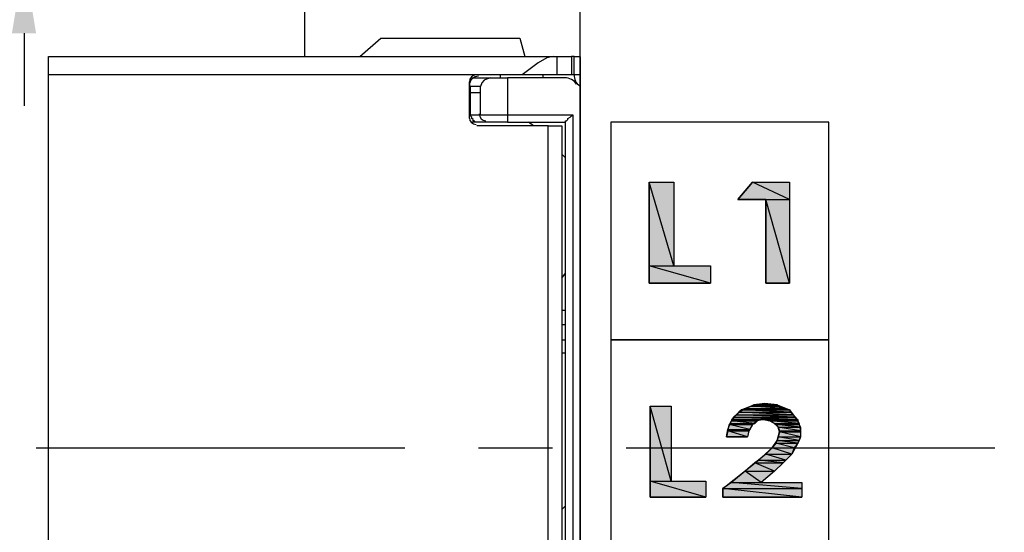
# Model space of a CAD drawing. Header units: millimetres. Extents: x 13 to 546, y 8 to 419.
# Tile 7 of 16: x 240 to 308, y 312 to 347. Entities that reach past the tile are written whole.
import ezdxf

# ---------------------------------------------------------------- set-up
doc = ezdxf.new("R2010")
doc.units = ezdxf.units.MM
doc.header["$LTSCALE"] = 2
doc.header["$PDSIZE"] = -1
doc.linetypes.add('CENTERX2', pattern=[20.32, 12.7, -2.54, 2.54, -2.54])
doc.layers.add('CENTER', color=40, linetype='CENTERX2')
doc.layers.add('DIMENSIONS', color=140, linetype='Continuous')
doc.dimstyles.get("Standard").update_dxf_attribs({"dimtxt": 5, "dimasz": 5, "dimexe": 2.5, "dimexo": 3.5, "dimgap": 1, "dimtad": 0, "dimtih": 1, "dimtoh": 1, "dimdec": 1, "dimzin": 0, "dimdsep": 46, "dimtxsty": 'Standard', "dimcen": 0, "dimadec": 0, "dimazin": 0, "dimtfac": 1, "dimtdec": 1, "dimtofl": 0, "dimtmove": 0, "dimatfit": 3, "dimfxl": 0, "dimtolj": 1, "dimtzin": 0, "dimarcsym": 0})

# ---------------------------------------------------------------- blocks, each defined once
blk = doc.blocks.new('*D17')
at = {"layer": 'DEFPOINTS', "color": 0}
for p in [(240.226, 359.45), (269.511, 359.45), (269.569, 351.415)]:
    blk.add_point(p, dxfattribs=at)
at = {"layer": 'DIMENSIONS', "color": 0, "lineweight": -2}
for p, q in [((235.226, 369.45), (240.226, 369.45)), ((240.226, 364.45), (240.226, 369.45)), ((266.011, 359.45), (237.726, 359.45)), ((266.069, 351.415), (237.726, 351.415)), ((240.226, 346.415), (240.226, 341.415))]:
    blk.add_line(p, q, dxfattribs=at)
at = {"layer": 'DIMENSIONS', "color": 0}
for points in [[(239.393, 364.45), (241.059, 364.45), (240.226, 359.45)], [(239.393, 346.415), (241.059, 346.415), (240.226, 351.415)]]:
    blk.add_solid(points, dxfattribs=at)
at = {"layer": 'DIMENSIONS', "color": 0, "insert": (221.309, 369.45), "char_height": 5, "attachment_point": 5}
blk.add_mtext('\\A1;4X\\P8.0\\P [0.32]', dxfattribs=at)
blk = doc.blocks.new('*D19')
at = {"layer": 'DEFPOINTS', "color": 0}
for p in [(241.914, 344.807), (217.202, 290.834), (241.914, 290.834)]:
    blk.add_point(p, dxfattribs=at)
at = {"layer": 'DIMENSIONS', "color": 0, "lineweight": -2}
for p, q in [((238.414, 344.807), (214.702, 344.807)), ((217.202, 339.807), (217.202, 324.645)), ((217.202, 295.834), (217.202, 309.312)), ((238.414, 290.834), (214.702, 290.834))]:
    blk.add_line(p, q, dxfattribs=at)
at = {"layer": 'DIMENSIONS', "color": 0}
for points in [[(216.369, 339.807), (218.036, 339.807), (217.202, 344.807)], [(216.369, 295.834), (218.036, 295.834), (217.202, 290.834)]]:
    blk.add_solid(points, dxfattribs=at)
at = {"layer": 'DIMENSIONS', "color": 0, "insert": (217.202, 316.979), "char_height": 5, "attachment_point": 5}
blk.add_mtext('\\A1;54.0\\P [2.12]', dxfattribs=at)
blk = doc.blocks.new('*D20')
at = {"layer": 'DEFPOINTS', "color": 0}
for p in [(263.804, 355.315), (189.928, 280.32), (263.788, 280.32)]:
    blk.add_point(p, dxfattribs=at)
at = {"layer": 'DIMENSIONS', "color": 0, "lineweight": -2}
for p, q in [((260.304, 355.315), (187.428, 355.315)), ((189.928, 350.315), (189.928, 324.362)), ((189.928, 285.32), (189.928, 309.028)), ((240.574, 280.32), (187.428, 280.32)), ((260.288, 280.32), (242.685, 280.32))]:
    blk.add_line(p, q, dxfattribs=at)
at = {"layer": 'DIMENSIONS', "color": 0}
for points in [[(189.095, 350.315), (190.762, 350.315), (189.928, 355.315)], [(189.095, 285.32), (190.762, 285.32), (189.928, 280.32)]]:
    blk.add_solid(points, dxfattribs=at)
at = {"layer": 'DIMENSIONS', "color": 0, "insert": (189.928, 316.695), "char_height": 5, "attachment_point": 5}
blk.add_mtext('\\A1;75.0\\P [2.95]', dxfattribs=at)

msp = doc.modelspace()

# ---------------------------------------------------------------- hatches: boundary and pattern name
h = msp.add_hatch(color=256)
h.dxf.hatch_style = 2
h.paths.add_polyline_path([(284.985, 330.368), (283.289, 336.134), (284.985, 336.134)])
h.paths.add_polyline_path([(283.289, 330.368), (284.985, 330.368), (283.289, 336.134)])
h = msp.add_hatch(color=256)
h.dxf.hatch_style = 2
h.paths.add_polyline_path([(292.954, 334.947), (290.411, 336.134), (292.954, 336.134)])
h.paths.add_polyline_path([(289.393, 334.947), (292.954, 334.947), (290.411, 336.134)])
h = msp.add_hatch(color=256)
h.dxf.hatch_style = 2
h.paths.add_polyline_path([(292.954, 329.181), (291.343, 334.947), (292.954, 334.947)])
h.paths.add_polyline_path([(291.343, 329.181), (292.954, 329.181), (291.343, 334.947)])
h = msp.add_hatch(color=256)
h.dxf.hatch_style = 2
h.paths.add_polyline_path([(287.528, 329.181), (283.289, 330.368), (287.528, 330.368)])
h.paths.add_polyline_path([(283.289, 329.181), (287.528, 329.181), (283.289, 330.368)])
h = msp.add_hatch(color=256)
h.dxf.hatch_style = 2
h.paths.add_polyline_path([(291.259, 320.873), (290.496, 320.788), (292.106, 320.788)])
h = msp.add_hatch(color=256)
h.dxf.hatch_style = 2
h.paths.add_polyline_path([(284.815, 315.531), (283.374, 320.703), (284.815, 320.703)])
h.paths.add_polyline_path([(283.374, 315.531), (284.815, 315.531), (283.374, 320.703)])
h = msp.add_hatch(color=256)
h.dxf.hatch_style = 2
h.paths.add_polyline_path([(293.209, 320.109), (289.478, 320.279), (293.039, 320.279)])
h.paths.add_polyline_path([(289.309, 320.109), (293.209, 320.109), (289.478, 320.279)])
h = msp.add_hatch(color=256)
h.dxf.hatch_style = 2
h.paths.add_polyline_path([(293.039, 320.279), (289.648, 320.449), (292.954, 320.449)])
h.paths.add_polyline_path([(289.478, 320.279), (293.039, 320.279), (289.648, 320.449)])
h = msp.add_hatch(color=256)
h.dxf.hatch_style = 2
h.paths.add_polyline_path([(292.954, 320.449), (289.902, 320.533), (292.615, 320.533)])
h.paths.add_polyline_path([(289.648, 320.449), (292.954, 320.449), (289.902, 320.533)])
h = msp.add_hatch(color=256)
h.dxf.hatch_style = 2
h.paths.add_polyline_path([(292.615, 320.533), (290.326, 320.703), (292.191, 320.703)])
h.paths.add_polyline_path([(289.902, 320.533), (292.615, 320.533), (290.326, 320.703)])
h = msp.add_hatch(color=256)
h.dxf.hatch_style = 2
h.paths.add_polyline_path([(292.191, 320.703), (290.496, 320.788), (292.106, 320.788)])
h.paths.add_polyline_path([(290.326, 320.703), (292.191, 320.703), (290.496, 320.788)])
h = msp.add_hatch(color=256)
h.dxf.hatch_style = 2
h.paths.add_polyline_path([(290.411, 319.431), (288.885, 319.516), (290.58, 319.516)])
h.paths.add_polyline_path([(288.8, 319.431), (290.411, 319.431), (288.885, 319.516)])
h = msp.add_hatch(color=256)
h.dxf.hatch_style = 2
h.paths.add_polyline_path([(290.58, 319.516), (288.969, 319.686), (290.75, 319.686)])
h.paths.add_polyline_path([(288.885, 319.516), (290.58, 319.516), (288.969, 319.686)])
h = msp.add_hatch(color=256)
h.dxf.hatch_style = 2
h.paths.add_polyline_path([(293.548, 319.77), (289.054, 319.77), (293.463, 319.77)])
h.paths.add_polyline_path([(288.969, 319.77), (293.548, 319.77), (289.054, 319.77)])
h = msp.add_hatch(color=256)
h.dxf.hatch_style = 2
h.paths.add_polyline_path([(290.75, 319.686), (288.969, 319.77), (291.174, 319.77)])
h.paths.add_polyline_path([(288.969, 319.686), (290.75, 319.686), (288.969, 319.77)])
h = msp.add_hatch(color=256)
h.dxf.hatch_style = 2
h.paths.add_polyline_path([(293.463, 319.77), (289.139, 319.94), (293.378, 319.94)])
h.paths.add_polyline_path([(289.054, 319.77), (293.463, 319.77), (289.139, 319.94)])
h = msp.add_hatch(color=256)
h.dxf.hatch_style = 2
h.paths.add_polyline_path([(293.378, 319.94), (289.309, 320.109), (293.209, 320.109)])
h.paths.add_polyline_path([(289.139, 319.94), (293.378, 319.94), (289.309, 320.109)])
h = msp.add_hatch(color=256)
h.dxf.hatch_style = 2
h.paths.add_polyline_path([(293.548, 319.686), (291.174, 319.77), (293.548, 319.77)])
h.paths.add_polyline_path([(291.598, 319.686), (293.548, 319.686), (291.174, 319.77)])
h = msp.add_hatch(color=256)
h.dxf.hatch_style = 2
h.paths.add_polyline_path([(293.633, 319.516), (291.598, 319.686), (293.548, 319.686)])
h.paths.add_polyline_path([(291.937, 319.516), (293.633, 319.516), (291.598, 319.686)])
h = msp.add_hatch(color=256)
h.dxf.hatch_style = 2
h.paths.add_polyline_path([(293.633, 319.431), (291.937, 319.516), (293.633, 319.516)])
h.paths.add_polyline_path([(292.022, 319.431), (293.633, 319.431), (291.937, 319.516)])
h = msp.add_hatch(color=256)
h.dxf.hatch_style = 2
h.paths.add_polyline_path([(290.072, 318.583), (288.715, 319.007), (290.156, 319.007)])
h.paths.add_polyline_path([(288.63, 318.583), (290.072, 318.583), (288.715, 319.007)])
h = msp.add_hatch(color=256)
h.dxf.hatch_style = 2
h.paths.add_polyline_path([(290.241, 319.092), (288.8, 319.431), (290.411, 319.431)])
h.paths.add_polyline_path([(288.715, 319.092), (290.241, 319.092), (288.8, 319.431)])
h = msp.add_hatch(color=256)
h.dxf.hatch_style = 2
h.paths.add_polyline_path([(290.156, 319.007), (288.715, 319.092), (290.241, 319.092)])
h.paths.add_polyline_path([(288.715, 319.007), (290.156, 319.007), (288.715, 319.092)])
h = msp.add_hatch(color=256)
h.dxf.hatch_style = 2
h.paths.add_polyline_path([(293.717, 319.262), (292.022, 319.431), (293.633, 319.431)])
h.paths.add_polyline_path([(292.191, 319.262), (293.717, 319.262), (292.022, 319.431)])
h = msp.add_hatch(color=256)
h.dxf.hatch_style = 2
h.paths.add_polyline_path([(293.717, 319.007), (292.191, 319.262), (293.717, 319.262)])
h.paths.add_polyline_path([(292.276, 319.007), (293.717, 319.007), (292.191, 319.262)])
h = msp.add_hatch(color=256)
h.dxf.hatch_style = 2
h.paths.add_polyline_path([(293.717, 318.583), (292.276, 318.923), (293.717, 318.923)])
h.paths.add_polyline_path([(292.191, 318.583), (293.717, 318.583), (292.276, 318.923)])
h = msp.add_hatch(color=256)
h.dxf.hatch_style = 2
h.paths.add_polyline_path([(293.717, 318.923), (292.276, 319.007), (293.717, 319.007)])
h.paths.add_polyline_path([(292.276, 318.923), (293.717, 318.923), (292.276, 319.007)])
h = msp.add_hatch(color=256)
h.dxf.hatch_style = 2
h.paths.add_polyline_path([(293.293, 317.82), (292.022, 318.159), (293.548, 318.159)])
h.paths.add_polyline_path([(291.767, 317.82), (293.293, 317.82), (292.022, 318.159)])
h = msp.add_hatch(color=256)
h.dxf.hatch_style = 2
h.paths.add_polyline_path([(293.548, 318.159), (292.106, 318.329), (293.633, 318.329)])
h.paths.add_polyline_path([(292.022, 318.159), (293.548, 318.159), (292.106, 318.329)])
h = msp.add_hatch(color=256)
h.dxf.hatch_style = 2
h.paths.add_polyline_path([(293.633, 318.329), (292.191, 318.583), (293.717, 318.583)])
h.paths.add_polyline_path([(292.106, 318.329), (293.633, 318.329), (292.191, 318.583)])
h = msp.add_hatch(color=256)
h.dxf.hatch_style = 2
h.paths.add_polyline_path([(293.124, 317.396), (291.767, 317.82), (293.293, 317.82)])
h.paths.add_polyline_path([(291.343, 317.396), (293.124, 317.396), (291.767, 317.82)])
h = msp.add_hatch(color=256)
h.dxf.hatch_style = 2
h.paths.add_polyline_path([(291.937, 316.209), (290.58, 316.803), (292.53, 316.803)])
h.paths.add_polyline_path([(289.902, 316.209), (291.937, 316.209), (290.58, 316.803)])
h = msp.add_hatch(color=256)
h.dxf.hatch_style = 2
h.paths.add_polyline_path([(292.53, 316.803), (290.835, 316.972), (292.7, 316.972)])
h.paths.add_polyline_path([(290.58, 316.803), (292.53, 316.803), (290.835, 316.972)])
h = msp.add_hatch(color=256)
h.dxf.hatch_style = 2
h.paths.add_polyline_path([(292.7, 316.972), (291.343, 317.396), (293.124, 317.396)])
h.paths.add_polyline_path([(290.835, 316.972), (292.7, 316.972), (291.343, 317.396)])
h = msp.add_hatch(color=256)
h.dxf.hatch_style = 2
h.paths.add_polyline_path([(291.004, 315.446), (289.902, 316.209), (291.937, 316.209)])
h.paths.add_polyline_path([(288.969, 315.446), (291.004, 315.446), (289.902, 316.209)])
h = msp.add_hatch(color=256)
h.dxf.hatch_style = 2
h.paths.add_polyline_path([(287.189, 314.429), (283.374, 315.531), (287.189, 315.531)])
h.paths.add_polyline_path([(283.374, 314.429), (287.189, 314.429), (283.374, 315.531)])
h = msp.add_hatch(color=256)
h.dxf.hatch_style = 2
h.paths.add_polyline_path([(293.802, 315.022), (288.969, 315.446), (293.802, 315.446)])
h.paths.add_polyline_path([(288.376, 315.022), (293.802, 315.022), (288.969, 315.446)])
h = msp.add_hatch(color=256)
h.dxf.hatch_style = 2
h.paths.add_polyline_path([(293.802, 314.429), (288.376, 315.022), (293.802, 315.022)])
h.paths.add_polyline_path([(288.376, 314.429), (293.802, 314.429), (288.376, 315.022)])

# ---------------------------------------------------------------- linework, layer by layer
msp.add_line((241.914, 297.62), (241.914, 338.02))
for points in [[(278.541, 270.341), (278.541, 365.3)], [(259.549, 359.45), (259.549, 344.782)], [(263.364, 344.807), (264.806, 346.079), (274.386, 346.079), (274.726, 344.807)], [(274.556, 343.535), (271.419, 343.535), (241.914, 343.535), (241.914, 344.807), (276.676, 344.807), (276.252, 344.722), (275.658, 344.383), (274.556, 343.535)], [(276.676, 344.807), (276.93, 344.807), (276.93, 343.535), (274.556, 343.535)], [(276.93, 344.807), (277.947, 344.807), (277.947, 343.535), (276.93, 343.535)], [(278.117, 344.807), (277.947, 344.807)], [(278.541, 343.535), (278.117, 343.535), (278.117, 344.807), (278.541, 344.807)], [(278.541, 344.782), (278.541, 290.859)], [(241.914, 292.106), (241.914, 343.535)], [(270.995, 343.34), (271.589, 343.34)], [(271.589, 343.34), (272.352, 343.34)], [(272.352, 343.34), (272.097, 343.256), (271.928, 343.171), (271.758, 343.001), (271.673, 342.747)], [(272.352, 343.34), (273.539, 343.34)], [(273.03, 343.535), (273.03, 343.34)], [(277.524, 343.34), (273.539, 343.34), (273.539, 340.797), (278.032, 340.797)], [(275.997, 343.34), (275.997, 343.535)], [(278.117, 343.535), (277.947, 343.535)], [(270.91, 340.543), (270.91, 343.069)], [(270.995, 342.747), (270.91, 342.747)], [(271.673, 342.747), (270.995, 342.747)], [(270.995, 342.323), (270.995, 342.747)], [(271.673, 340.797), (271.673, 342.323), (271.673, 342.747)], [(270.91, 342.323), (270.995, 342.323)], [(270.995, 340.797), (270.995, 342.323), (271.673, 342.323)], [(270.91, 340.797), (270.995, 340.797)], [(272.097, 340.288), (271.419, 340.288), (271.334, 340.288), (271.249, 340.373), (271.165, 340.373), (271.165, 340.458), (271.08, 340.543), (271.08, 340.627), (270.995, 340.712), (270.995, 340.797), (271.673, 340.797)], [(271.673, 340.797), (273.539, 340.797)], [(278.032, 340.797), (278.032, 294.844), (273.539, 294.844), (273.539, 292.3), (277.1, 292.3)], [(273.539, 340.797), (273.539, 340.288), (277.524, 340.288)], [(277.524, 295.352), (277.524, 340.288), (277.524, 340.373), (277.608, 340.373), (277.693, 340.458), (277.693, 340.543), (277.863, 340.627), (277.947, 340.712), (278.032, 340.797)], [(271.419, 340.288), (270.995, 340.288)], [(276.337, 340.034), (271.419, 340.034)], [(273.539, 340.288), (272.097, 340.288)], [(275.319, 340.034), (274.98, 340.288)], [(277.269, 295.607), (276.337, 295.607), (276.337, 340.034), (277.269, 340.034)], [(277.269, 340.034), (277.269, 295.607)], [(280.661, 325.281), (295.667, 325.281), (295.667, 340.288), (280.661, 340.288), (280.661, 325.281)], [(277.524, 337.829), (277.269, 338.084)], [(283.289, 329.181), (283.289, 336.134), (284.985, 336.134)], [(284.985, 330.368), (283.289, 336.134), (284.985, 336.134), (284.985, 330.368)], [(283.289, 330.368), (284.985, 330.368), (283.289, 336.134), (283.289, 330.368)], [(284.985, 330.368), (283.289, 336.134), (284.985, 336.134), (284.985, 330.368)], [(283.289, 330.368), (284.985, 330.368), (283.289, 336.134), (283.289, 330.368)], [(284.985, 336.134), (284.985, 330.368)], [(291.343, 334.947), (289.393, 334.947), (290.411, 336.134)], [(289.393, 334.947), (292.954, 334.947), (290.411, 336.134), (289.393, 334.947)], [(289.393, 334.947), (292.954, 334.947), (290.411, 336.134), (289.393, 334.947)], [(290.411, 336.134), (292.954, 336.134)], [(292.954, 334.947), (290.411, 336.134), (292.954, 336.134), (292.954, 334.947)], [(292.954, 334.947), (290.411, 336.134), (292.954, 336.134), (292.954, 334.947)], [(292.954, 336.134), (292.954, 329.181)], [(291.343, 329.181), (291.343, 334.947)], [(292.954, 329.181), (291.343, 334.947), (292.954, 334.947), (292.954, 329.181)], [(291.343, 329.181), (292.954, 329.181), (291.343, 334.947), (291.343, 329.181)], [(292.954, 329.181), (291.343, 334.947), (292.954, 334.947), (292.954, 329.181)], [(291.343, 329.181), (292.954, 329.181), (291.343, 334.947), (291.343, 329.181)], [(287.528, 329.181), (283.289, 330.368), (287.528, 330.368), (287.528, 329.181)], [(283.289, 329.181), (287.528, 329.181), (283.289, 330.368), (283.289, 329.181)], [(287.528, 329.181), (283.289, 330.368), (287.528, 330.368), (287.528, 329.181)], [(283.289, 329.181), (287.528, 329.181), (283.289, 330.368), (283.289, 329.181)], [(284.985, 330.368), (287.528, 330.368)], [(287.528, 330.368), (287.528, 329.181)], [(277.269, 329.521), (277.524, 329.86)], [(287.528, 329.181), (283.289, 329.181)], [(292.954, 329.181), (291.343, 329.181)], [(277.269, 327.316), (277.524, 327.316)], [(277.524, 326.299), (277.269, 326.299)], [(277.269, 325.281), (277.524, 325.281)], [(280.661, 310.359), (295.667, 310.359), (295.667, 325.281), (280.661, 325.281), (280.661, 310.359)], [(277.524, 324.349), (277.269, 324.349)], [(288.63, 318.583), (288.715, 319.092), (288.885, 319.516), (289.139, 319.94), (289.478, 320.279), (289.902, 320.533), (290.326, 320.703), (291.259, 320.873)], [(291.259, 320.873), (290.496, 320.788), (292.106, 320.788), (291.259, 320.873)], [(291.259, 320.873), (290.496, 320.788), (292.106, 320.788), (291.259, 320.873)], [(291.259, 320.873), (292.106, 320.788), (292.954, 320.449), (293.209, 320.109), (293.463, 319.77), (293.633, 319.431), (293.717, 319.007)], [(283.374, 320.703), (284.815, 320.703), (284.815, 315.531)], [(283.374, 314.429), (283.374, 320.703)], [(284.815, 315.531), (283.374, 320.703), (284.815, 320.703), (284.815, 315.531)], [(283.374, 315.531), (284.815, 315.531), (283.374, 320.703), (283.374, 315.531)], [(284.815, 315.531), (283.374, 320.703), (284.815, 320.703), (284.815, 315.531)], [(283.374, 315.531), (284.815, 315.531), (283.374, 320.703), (283.374, 315.531)], [(289.309, 320.109), (293.209, 320.109), (289.478, 320.279), (289.309, 320.109)], [(289.309, 320.109), (293.209, 320.109), (289.478, 320.279), (289.309, 320.109)], [(289.478, 320.279), (293.039, 320.279), (289.648, 320.449), (289.478, 320.279)], [(289.478, 320.279), (293.039, 320.279), (289.648, 320.449), (289.478, 320.279)], [(293.209, 320.109), (289.478, 320.279), (293.039, 320.279), (293.209, 320.109)], [(293.209, 320.109), (289.478, 320.279), (293.039, 320.279), (293.209, 320.109)], [(289.648, 320.449), (292.954, 320.449), (289.902, 320.533), (289.648, 320.449)], [(289.648, 320.449), (292.954, 320.449), (289.902, 320.533), (289.648, 320.449)], [(293.039, 320.279), (289.648, 320.449), (292.954, 320.449), (293.039, 320.279)], [(293.039, 320.279), (289.648, 320.449), (292.954, 320.449), (293.039, 320.279)], [(289.902, 320.533), (292.615, 320.533), (290.326, 320.703), (289.902, 320.533)], [(289.902, 320.533), (292.615, 320.533), (290.326, 320.703), (289.902, 320.533)], [(292.954, 320.449), (289.902, 320.533), (292.615, 320.533), (292.954, 320.449)], [(292.954, 320.449), (289.902, 320.533), (292.615, 320.533), (292.954, 320.449)], [(290.326, 320.703), (292.191, 320.703), (290.496, 320.788), (290.326, 320.703)], [(290.326, 320.703), (292.191, 320.703), (290.496, 320.788), (290.326, 320.703)], [(292.615, 320.533), (290.326, 320.703), (292.191, 320.703), (292.615, 320.533)], [(292.615, 320.533), (290.326, 320.703), (292.191, 320.703), (292.615, 320.533)], [(292.191, 320.703), (290.496, 320.788), (292.106, 320.788), (292.191, 320.703)], [(292.191, 320.703), (290.496, 320.788), (292.106, 320.788), (292.191, 320.703)], [(288.376, 314.429), (288.376, 315.022), (290.835, 316.972), (291.767, 317.82), (292.106, 318.329), (292.276, 318.923), (292.191, 319.262), (291.937, 319.516), (291.598, 319.686), (291.174, 319.77), (290.75, 319.686), (290.411, 319.431), (290.156, 319.007), (290.072, 318.583)], [(288.8, 319.431), (290.411, 319.431), (288.885, 319.516), (288.8, 319.431)], [(288.8, 319.431), (290.411, 319.431), (288.885, 319.516), (288.8, 319.431)], [(288.885, 319.516), (290.58, 319.516), (288.969, 319.686), (288.885, 319.516)], [(288.885, 319.516), (290.58, 319.516), (288.969, 319.686), (288.885, 319.516)], [(290.411, 319.431), (288.885, 319.516), (290.58, 319.516), (290.411, 319.431)], [(290.411, 319.431), (288.885, 319.516), (290.58, 319.516), (290.411, 319.431)], [(288.969, 319.77), (293.548, 319.77), (289.054, 319.77), (288.969, 319.77)], [(288.969, 319.77), (293.548, 319.77), (289.054, 319.77), (288.969, 319.77)], [(290.75, 319.686), (288.969, 319.77), (291.174, 319.77), (290.75, 319.686)], [(288.969, 319.686), (290.75, 319.686), (288.969, 319.77), (288.969, 319.686)], [(290.75, 319.686), (288.969, 319.77), (291.174, 319.77), (290.75, 319.686)], [(288.969, 319.686), (290.75, 319.686), (288.969, 319.77), (288.969, 319.686)], [(290.58, 319.516), (288.969, 319.686), (290.75, 319.686), (290.58, 319.516)], [(290.58, 319.516), (288.969, 319.686), (290.75, 319.686), (290.58, 319.516)], [(289.054, 319.77), (293.463, 319.77), (289.139, 319.94), (289.054, 319.77)], [(289.054, 319.77), (293.463, 319.77), (289.139, 319.94), (289.054, 319.77)], [(293.548, 319.77), (289.054, 319.77), (293.463, 319.77), (293.548, 319.77)], [(293.548, 319.77), (289.054, 319.77), (293.463, 319.77), (293.548, 319.77)], [(289.139, 319.94), (293.378, 319.94), (289.309, 320.109), (289.139, 319.94)], [(289.139, 319.94), (293.378, 319.94), (289.309, 320.109), (289.139, 319.94)], [(293.463, 319.77), (289.139, 319.94), (293.378, 319.94), (293.463, 319.77)], [(293.463, 319.77), (289.139, 319.94), (293.378, 319.94), (293.463, 319.77)], [(293.378, 319.94), (289.309, 320.109), (293.209, 320.109), (293.378, 319.94)], [(293.378, 319.94), (289.309, 320.109), (293.209, 320.109), (293.378, 319.94)], [(293.548, 319.686), (291.174, 319.77), (293.548, 319.77), (293.548, 319.686)], [(291.598, 319.686), (293.548, 319.686), (291.174, 319.77), (291.598, 319.686)], [(293.548, 319.686), (291.174, 319.77), (293.548, 319.77), (293.548, 319.686)], [(291.598, 319.686), (293.548, 319.686), (291.174, 319.77), (291.598, 319.686)], [(293.633, 319.516), (291.598, 319.686), (293.548, 319.686), (293.633, 319.516)], [(291.937, 319.516), (293.633, 319.516), (291.598, 319.686), (291.937, 319.516)], [(293.633, 319.516), (291.598, 319.686), (293.548, 319.686), (293.633, 319.516)], [(291.937, 319.516), (293.633, 319.516), (291.598, 319.686), (291.937, 319.516)], [(293.633, 319.431), (291.937, 319.516), (293.633, 319.516), (293.633, 319.431)], [(292.022, 319.431), (293.633, 319.431), (291.937, 319.516), (292.022, 319.431)], [(293.633, 319.431), (291.937, 319.516), (293.633, 319.516), (293.633, 319.431)], [(292.022, 319.431), (293.633, 319.431), (291.937, 319.516), (292.022, 319.431)], [(288.63, 318.583), (290.072, 318.583), (288.715, 319.007), (288.63, 318.583)], [(288.63, 318.583), (290.072, 318.583), (288.715, 319.007), (288.63, 318.583)], [(288.715, 319.092), (290.241, 319.092), (288.8, 319.431), (288.715, 319.092)], [(288.715, 319.092), (290.241, 319.092), (288.8, 319.431), (288.715, 319.092)], [(290.156, 319.007), (288.715, 319.092), (290.241, 319.092), (290.156, 319.007)], [(288.715, 319.007), (290.156, 319.007), (288.715, 319.092), (288.715, 319.007)], [(290.156, 319.007), (288.715, 319.092), (290.241, 319.092), (290.156, 319.007)], [(288.715, 319.007), (290.156, 319.007), (288.715, 319.092), (288.715, 319.007)], [(290.072, 318.583), (288.715, 319.007), (290.156, 319.007), (290.072, 318.583)], [(290.072, 318.583), (288.715, 319.007), (290.156, 319.007), (290.072, 318.583)], [(290.241, 319.092), (288.8, 319.431), (290.411, 319.431), (290.241, 319.092)], [(290.241, 319.092), (288.8, 319.431), (290.411, 319.431), (290.241, 319.092)], [(293.717, 319.007), (293.717, 318.583), (293.548, 318.159), (293.124, 317.396), (292.53, 316.803), (291.937, 316.209)], [(293.717, 319.262), (292.022, 319.431), (293.633, 319.431), (293.717, 319.262)], [(292.191, 319.262), (293.717, 319.262), (292.022, 319.431), (292.191, 319.262)], [(293.717, 319.262), (292.022, 319.431), (293.633, 319.431), (293.717, 319.262)], [(292.191, 319.262), (293.717, 319.262), (292.022, 319.431), (292.191, 319.262)], [(293.717, 319.007), (292.191, 319.262), (293.717, 319.262), (293.717, 319.007)], [(292.276, 319.007), (293.717, 319.007), (292.191, 319.262), (292.276, 319.007)], [(293.717, 319.007), (292.191, 319.262), (293.717, 319.262), (293.717, 319.007)], [(292.276, 319.007), (293.717, 319.007), (292.191, 319.262), (292.276, 319.007)], [(292.191, 318.583), (293.717, 318.583), (292.276, 318.923), (292.191, 318.583)], [(292.191, 318.583), (293.717, 318.583), (292.276, 318.923), (292.191, 318.583)], [(293.717, 318.923), (292.276, 319.007), (293.717, 319.007), (293.717, 318.923)], [(292.276, 318.923), (293.717, 318.923), (292.276, 319.007), (292.276, 318.923)], [(293.717, 318.923), (292.276, 319.007), (293.717, 319.007), (293.717, 318.923)], [(292.276, 318.923), (293.717, 318.923), (292.276, 319.007), (292.276, 318.923)], [(293.717, 318.583), (292.276, 318.923), (293.717, 318.923), (293.717, 318.583)], [(293.717, 318.583), (292.276, 318.923), (293.717, 318.923), (293.717, 318.583)], [(290.072, 318.583), (288.63, 318.583)], [(291.767, 317.82), (293.293, 317.82), (292.022, 318.159), (291.767, 317.82)], [(291.767, 317.82), (293.293, 317.82), (292.022, 318.159), (291.767, 317.82)], [(292.022, 318.159), (293.548, 318.159), (292.106, 318.329), (292.022, 318.159)], [(292.022, 318.159), (293.548, 318.159), (292.106, 318.329), (292.022, 318.159)], [(293.293, 317.82), (292.022, 318.159), (293.548, 318.159), (293.293, 317.82)], [(293.293, 317.82), (292.022, 318.159), (293.548, 318.159), (293.293, 317.82)], [(292.106, 318.329), (293.633, 318.329), (292.191, 318.583), (292.106, 318.329)], [(292.106, 318.329), (293.633, 318.329), (292.191, 318.583), (292.106, 318.329)], [(293.548, 318.159), (292.106, 318.329), (293.633, 318.329), (293.548, 318.159)], [(293.548, 318.159), (292.106, 318.329), (293.633, 318.329), (293.548, 318.159)], [(293.633, 318.329), (292.191, 318.583), (293.717, 318.583), (293.633, 318.329)], [(293.633, 318.329), (292.191, 318.583), (293.717, 318.583), (293.633, 318.329)], [(291.343, 317.396), (293.124, 317.396), (291.767, 317.82), (291.343, 317.396)], [(291.343, 317.396), (293.124, 317.396), (291.767, 317.82), (291.343, 317.396)], [(293.124, 317.396), (291.767, 317.82), (293.293, 317.82), (293.124, 317.396)], [(293.124, 317.396), (291.767, 317.82), (293.293, 317.82), (293.124, 317.396)], [(289.902, 316.209), (291.937, 316.209), (290.58, 316.803), (289.902, 316.209)], [(289.902, 316.209), (291.937, 316.209), (290.58, 316.803), (289.902, 316.209)], [(290.58, 316.803), (292.53, 316.803), (290.835, 316.972), (290.58, 316.803)], [(290.58, 316.803), (292.53, 316.803), (290.835, 316.972), (290.58, 316.803)], [(291.937, 316.209), (290.58, 316.803), (292.53, 316.803), (291.937, 316.209)], [(291.937, 316.209), (290.58, 316.803), (292.53, 316.803), (291.937, 316.209)], [(290.835, 316.972), (292.7, 316.972), (291.343, 317.396), (290.835, 316.972)], [(290.835, 316.972), (292.7, 316.972), (291.343, 317.396), (290.835, 316.972)], [(292.53, 316.803), (290.835, 316.972), (292.7, 316.972), (292.53, 316.803)], [(292.53, 316.803), (290.835, 316.972), (292.7, 316.972), (292.53, 316.803)], [(292.7, 316.972), (291.343, 317.396), (293.124, 317.396), (292.7, 316.972)], [(292.7, 316.972), (291.343, 317.396), (293.124, 317.396), (292.7, 316.972)], [(288.969, 315.446), (291.004, 315.446), (289.902, 316.209), (288.969, 315.446)], [(288.969, 315.446), (291.004, 315.446), (289.902, 316.209), (288.969, 315.446)], [(291.004, 315.446), (289.902, 316.209), (291.937, 316.209), (291.004, 315.446)], [(291.004, 315.446), (289.902, 316.209), (291.937, 316.209), (291.004, 315.446)], [(291.937, 316.209), (291.004, 315.446)], [(287.189, 314.429), (283.374, 315.531), (287.189, 315.531), (287.189, 314.429)], [(283.374, 314.429), (287.189, 314.429), (283.374, 315.531), (283.374, 314.429)], [(287.189, 314.429), (283.374, 315.531), (287.189, 315.531), (287.189, 314.429)], [(283.374, 314.429), (287.189, 314.429), (283.374, 315.531), (283.374, 314.429)], [(284.815, 315.531), (287.189, 315.531)], [(287.189, 315.531), (287.189, 314.429)], [(293.802, 315.446), (293.802, 314.429), (288.376, 314.429)], [(288.376, 315.022), (293.802, 315.022), (288.969, 315.446), (288.376, 315.022)], [(288.376, 315.022), (293.802, 315.022), (288.969, 315.446), (288.376, 315.022)], [(293.802, 315.022), (288.969, 315.446), (293.802, 315.446), (293.802, 315.022)], [(293.802, 315.022), (288.969, 315.446), (293.802, 315.446), (293.802, 315.022)], [(291.004, 315.446), (293.802, 315.446)], [(293.802, 314.429), (288.376, 315.022), (293.802, 315.022), (293.802, 314.429)], [(288.376, 314.429), (293.802, 314.429), (288.376, 315.022), (288.376, 314.429)], [(293.802, 314.429), (288.376, 315.022), (293.802, 315.022), (293.802, 314.429)], [(288.376, 314.429), (293.802, 314.429), (288.376, 315.022), (288.376, 314.429)], [(287.189, 314.429), (283.374, 314.429)], [(277.269, 313.581), (277.524, 313.835)]]:
    msp.add_lwpolyline(points)
for points in [[(271.544, 343.45), (271.193, 343.449), (270.909, 343.164), (270.91, 342.813)], [(271.377, 343.535), (271.119, 343.535), (270.91, 343.326), (270.91, 343.069)], [(278.298, 342.897), (278.118, 343.174), (277.811, 343.34), (277.481, 343.34)], [(278.117, 343.552), (278.117, 343.246), (278.261, 342.957), (278.507, 342.772)], [(270.91, 340.585), (270.91, 340.327), (271.119, 340.119), (271.377, 340.119)], [(271.589, 340.846), (271.585, 340.589), (271.79, 340.377), (272.048, 340.373)]]:
    msp.add_open_spline(points, degree=3)
at = {"layer": 'CENTER'}
msp.add_line((241.064, 317.82), (469.135, 317.82), dxfattribs=at)

# ---------------------------------------------------------------- dimensions: what is measured, and where the dimension line sits
at = {"layer": 'DIMENSIONS'}
dim = msp.add_linear_dim(base=(240.226, 359.45), p1=(269.569, 351.415), p2=(269.511, 359.45), angle=90, text='4X\\P<>', dimstyle='Standard', override={"dimpost": '\\X', "dimtmove": 1}, dxfattribs=at)
dim.commit()
dim.dimension.update_dxf_attribs({"geometry": '*D17', "text_midpoint": (232.055, 367.826), "dimtype": 160})
for base, p1, p2, picture, middle in [((189.928, 280.32), (263.804, 355.315), (263.788, 280.32), '*D20', (189.928, 316.695)), ((217.202, 290.834), (241.914, 344.807), (241.914, 290.834), '*D19', (217.202, 316.979))]:
    dim = msp.add_linear_dim(base=base, p1=p1, p2=p2, angle=90, dimstyle='Standard', override={"dimpost": '\\X'}, dxfattribs=at)
    dim.commit()
    dim.dimension.update_dxf_attribs({"geometry": picture, "text_midpoint": middle, "dimtype": 160})

doc.saveas('drawing.dxf')
